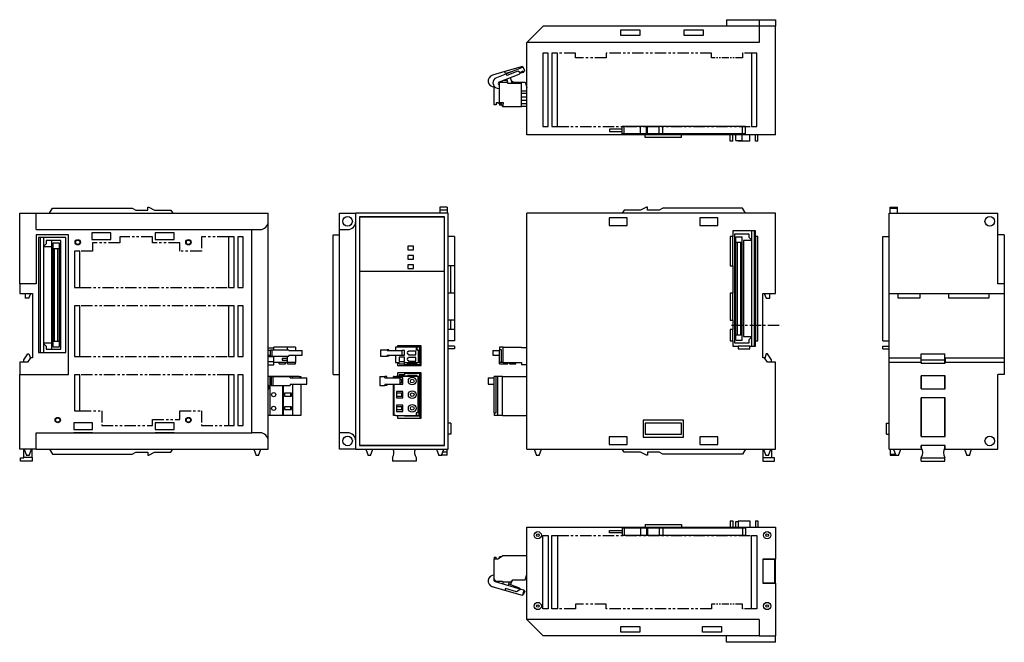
# Model space of a CAD drawing. Extents: x -410 to 133, y -175 to 168.
import ezdxf

# ---------------------------------------------------------------- set-up
doc = ezdxf.new("R2010")
doc.units = 0
doc.linetypes.add('CENTER', pattern=[2, 1.25, -0.25, 0.25, -0.25])
doc.linetypes.add('PHANTOM', pattern=[2.5, 1.25, -0.25, 0.25, -0.25, 0.25, -0.25])
for name, color, linetype in [('CENTER', 6, 'CENTER'), ('OUTLINE', 7, 'CONTINUOUS'), ('PHANTOM', 3, 'PHANTOM'), ('THIN_LINE', 6, 'CONTINUOUS')]:
    doc.layers.add(name, color=color, linetype=linetype)

msp = doc.modelspace()

# ---------------------------------------------------------------- linework, layer by layer
at = {"layer": 'CENTER', "ltscale": 5}
msp.add_line((-17.15, 0), (10.42, 0), dxfattribs=at)
at = {"layer": 'OUTLINE'}
for p, q in [((-19.9, 168.36), (-2, 168.36)), ((-19.9, 168.36), (-19.9, 164.86)), ((-2, 168.36), (7, 168.36)), ((-2, 168.36), (-2, 164.86)), ((7, 168.36), (7, 164.86)), ((-121, 164.86), (-125.5, 160.36)), ((-2, 164.86), (-121, 164.86)), ((7, 164.86), (-2, 164.86)), ((-2, 164.86), (-2, 155.86)), ((7, 104.86), (7, 164.86)), ((-125.5, 160.36), (-130, 155.86)), ((-78.22, 160.36), (-78.22, 162.79)), ((-78.22, 162.79), (-67.77, 162.79)), ((-78.22, 159.73), (-78.22, 160.36)), ((-67.77, 159.73), (-78.22, 159.73)), ((-67.77, 162.79), (-67.77, 160.36)), ((-67.77, 160.36), (-67.77, 159.73)), ((-43.22, 160.36), (-43.22, 162.79)), ((-43.22, 162.79), (-32.77, 162.79)), ((-43.22, 159.73), (-43.22, 160.36)), ((-32.77, 159.73), (-43.22, 159.73)), ((-32.77, 162.79), (-32.77, 160.36)), ((-32.77, 160.36), (-32.77, 159.73)), ((-2, 155.86), (-130, 155.86)), ((-130, 104.86), (-130, 155.86)), ((-121.2, 149.86), (-121.2, 109.56)), ((-118.2, 149.86), (-121.2, 149.86)), ((-118.2, 109.56), (-118.2, 149.86)), ((-116.2, 149.86), (-116.2, 109.56)), ((-113.2, 149.86), (-116.2, 149.86)), ((-113.2, 109.56), (-113.2, 149.86)), ((-6.2, 149.86), (-6.2, 109.56)), ((-3.2, 149.86), (-6.2, 149.86)), ((-3.2, 109.56), (-3.2, 149.86)), ((-132.48, 142.49), (-142.09, 139.73)), ((-132, 142.15), (-141.32, 138.53)), ((-132.34, 142.02), (-132.48, 142.49)), ((-131.2, 140.1), (-132, 142.15)), ((-142.09, 139.73), (-148.99, 137.75)), ((-141.32, 138.53), (-146.82, 136.4)), ((-145.1, 134.17), (-134.28, 138.37)), ((-141.8, 138.74), (-142.09, 139.73)), ((-137.88, 139.87), (-141.8, 138.74)), ((-140.96, 137.6), (-141.32, 138.53)), ((-134.99, 139.92), (-140.96, 137.6)), ((-138.02, 133.36), (-138.94, 136.56)), ((-133.45, 139.04), (-134.99, 139.92)), ((-133.45, 139.04), (-134.28, 138.37)), ((-133.62, 138.91), (-133.25, 139.01)), ((-132.24, 140.02), (-133.45, 139.04)), ((-133.25, 139.01), (-133.38, 139.09)), ((-133.25, 139.01), (-131.61, 139.48)), ((-132.02, 139.44), (-132.24, 140.02)), ((-131.2, 140.1), (-132.02, 139.44)), ((-131.61, 139.48), (-131.68, 139.71)), ((-148, 121.46), (-148, 131.63)), ((-146.3, 130.65), (-145.05, 130.42)), ((-145.49, 132.41), (-145.67, 132.88)), ((-145.05, 122.46), (-145.05, 133.86)), ((-145.05, 133.86), (-140.65, 133.86)), ((-143.84, 134.66), (-143.5, 134.66)), ((-143.5, 134.66), (-143.5, 134.79)), ((-143.07, 134.96), (-140.97, 134.96)), ((-142.83, 135.05), (-142.8, 134.96)), ((-141.18, 135.69), (-140.5, 133.36)), ((-140.65, 133.86), (-140.65, 133.36)), ((-140.65, 133.36), (-133.05, 133.36)), ((-138.33, 134.46), (-138, 134.46)), ((-138, 134.46), (-138, 133.96)), ((-138, 133.96), (-131, 133.96)), ((-133.05, 120.46), (-133.05, 133.36)), ((-131, 133.96), (-130, 130.96)), ((-130.33, 131.96), (-130, 131.96)), ((-130, 129.06), (-133.05, 129.06)), ((-130, 127.61), (-133.05, 127.61)), ((-130, 125.71), (-133.05, 125.71)), ((-147, 121.46), (-148, 121.46)), ((-147, 122.46), (-147, 121.46)), ((-146, 122.46), (-147, 122.46)), ((-145.05, 121.89), (-146, 122.46)), ((-145.05, 122.46), (-145.05, 121.26)), ((-142.8, 122.46), (-145.05, 122.46)), ((-143.95, 121.26), (-145.05, 121.26)), ((-144.3, 122.46), (-144.3, 121.96)), ((-144.3, 121.96), (-143.95, 121.96)), ((-143.5, 120.96), (-144, 121.26)), ((-143.95, 121.26), (-143.95, 121.96)), ((-143.5, 120.46), (-143.5, 120.96)), ((-143.5, 120.46), (-143.15, 120.46)), ((-143.15, 121.96), (-142.8, 121.96)), ((-143.15, 120.46), (-143.15, 121.96)), ((-143.15, 120.46), (-133.05, 120.46)), ((-142.8, 121.96), (-142.8, 122.46)), ((-130, 123.91), (-133.05, 123.91)), ((-130, 122.01), (-133.05, 122.01)), ((-130, 120.46), (-133.05, 120.46)), ((-121.2, 109.56), (-118.2, 109.56)), ((-116.2, 109.56), (-113.2, 109.56)), ((-76.4, 109.41), (-77.4, 109.41)), ((-77.4, 108.01), (-77.4, 109.41)), ((-67.4, 109.41), (-76.4, 109.41)), ((-76.4, 105.41), (-76.4, 109.41)), ((-64.12, 109.41), (-67.4, 109.41)), ((-67.4, 105.41), (-67.4, 109.41)), ((-63.55, 109.41), (-64.12, 109.41)), ((-64.12, 105.41), (-64.12, 109.41)), ((-57.05, 109.41), (-63.55, 109.41)), ((-63.55, 105.41), (-63.55, 109.41)), ((-55.05, 109.41), (-57.05, 109.41)), ((-57.05, 105.41), (-57.05, 109.41)), ((-11.05, 109.41), (-55.05, 109.41)), ((-55.05, 105.41), (-55.05, 109.41)), ((-9.4, 109.41), (-11.05, 109.41)), ((-11.05, 105.41), (-11.05, 109.41)), ((-9.4, 105.41), (-9.4, 109.41)), ((-6.2, 109.56), (-3.2, 109.56)), ((7, 104.86), (-130, 104.86)), ((-84.5, 108.01), (-84.5, 106.81)), ((-77.4, 108.01), (-84.5, 108.01)), ((-84.5, 106.81), (-77.4, 106.81)), ((-77.4, 106.81), (-77.4, 108.01)), ((-77.4, 105.41), (-77.4, 106.81)), ((-76.4, 105.41), (-77.4, 105.41)), ((-67.4, 105.41), (-76.4, 105.41)), ((-64.12, 105.41), (-67.4, 105.41)), ((-64.7, 103.46), (-64.7, 104.86)), ((-44.7, 103.46), (-64.7, 103.46)), ((-63.55, 105.41), (-64.12, 105.41)), ((-57.05, 105.41), (-63.55, 105.41)), ((-55.05, 105.41), (-57.05, 105.41)), ((-11.05, 105.41), (-55.05, 105.41)), ((-44.7, 103.46), (-44.7, 104.86)), ((-17.9, 101.36), (-17.9, 104.86)), ((-16.5, 101.36), (-16.5, 104.86)), ((-14.82, 101.71), (-14.82, 104.86)), ((-11.27, 101.71), (-11.27, 104.86)), ((-9.4, 105.41), (-11.05, 105.41)), ((-7, 101.36), (-7, 104.86)), ((-4, 101.36), (-4, 104.86)), ((-2.6, 101.36), (-2.6, 104.86)), ((-16.5, 101.36), (-17.9, 101.36)), ((-14.82, 101.71), (-11.27, 101.71)), ((-13.5, 101.36), (-13.5, 101.71)), ((-7, 101.36), (-13.5, 101.36)), ((-2.6, 101.36), (-4, 101.36)), ((-409.6, 22.75), (-409.6, 61.7)), ((-409.6, 61.7), (-400.6, 61.7)), ((-400.6, 61.7), (-272.6, 61.7)), ((-400.6, 52.7), (-400.6, 61.7)), ((-393.2, 61.7), (-391.55, 64.56)), ((-391.55, 64.56), (-347.55, 64.56)), ((-347.55, 64.56), (-345.55, 63.46)), ((-345.55, 63.46), (-339.05, 63.46)), ((-339.05, 65), (-338.48, 65)), ((-339.05, 63.46), (-339.05, 65)), ((-338.48, 65), (-335.2, 63.4)), ((-335.2, 63.4), (-326.2, 63.4)), ((-326.2, 63.4), (-325.2, 61.7)), ((-272.6, 57.2), (-272.6, 61.7)), ((-233.35, 61.7), (-224.35, 61.7)), ((-233.35, 52.7), (-233.35, 61.7)), ((-173.35, 61.7), (-224.35, 61.7)), ((-224.35, 57.2), (-224.35, 61.7)), ((-177.9, 65), (-177.9, 63.4)), ((-173.9, 65), (-177.9, 65)), ((-177.9, 63.4), (-177.9, 61.7)), ((-173.9, 63.4), (-177.9, 63.4)), ((-173.9, 65), (-173.9, 63.4)), ((-173.9, 63.4), (-173.9, 61.7)), ((-173.35, -68.3), (-173.35, 61.7)), ((7, 61.7), (-130, 61.7)), ((-130, -68.3), (-130, 61.7)), ((-76.4, 63.4), (-77.4, 61.7)), ((-67.4, 63.4), (-76.4, 63.4)), ((-64.12, 65), (-67.4, 63.4)), ((-63.55, 65), (-64.12, 65)), ((-63.55, 63.46), (-63.55, 65)), ((-57.05, 63.46), (-63.55, 63.46)), ((-55.05, 64.56), (-57.05, 63.46)), ((-11.05, 64.56), (-55.05, 64.56)), ((-9.4, 61.7), (-11.05, 64.56)), ((7, 17.5), (7, 61.7)), ((69.7, 17.5), (69.7, 61.7)), ((69.7, 61.7), (129.7, 61.7)), ((70.25, 64.56), (70.25, 65)), ((70.25, 65), (74.25, 65)), ((70.25, 64.56), (74.25, 64.56)), ((70.25, 61.7), (70.25, 64.56)), ((74.25, 64.56), (74.25, 65)), ((74.25, 61.7), (74.25, 64.56)), ((129.7, 22.75), (129.7, 61.7)), ((-272.6, -63.8), (-272.6, 57.2)), ((-224.35, -63.8), (-224.35, 57.2)), ((-222.35, 59.7), (-222.35, -66.3)), ((-175.35, 59.7), (-222.35, 59.7)), ((-175.45, 59.6), (-222.25, 59.6)), ((-222.25, 59.6), (-222.25, 29.7)), ((-175.45, 29.7), (-175.45, 59.6)), ((-175.35, -66.3), (-175.35, 59.7)), ((-84.65, 59.25), (-84.65, 54.85)), ((-74.75, 59.25), (-84.65, 59.25)), ((-84.65, 54.85), (-74.75, 54.85)), ((-74.75, 54.85), (-74.75, 59.25)), ((-24.75, 59.25), (-34.65, 59.25)), ((-34.65, 59.25), (-34.65, 54.85)), ((-34.65, 54.85), (-24.75, 54.85)), ((-24.75, 54.85), (-24.75, 59.25)), ((-400.6, 52.7), (-281.6, 52.7)), ((-382.7, 49.8), (-400.6, 49.8)), ((-400.6, 49.8), (-400.6, 22.75)), ((-382.7, -27.25), (-382.7, 49.8)), ((-369.83, 52.7), (-369.83, 52.74)), ((-369.83, 52.74), (-359.38, 52.74)), ((-369.83, 50.9), (-369.83, 47.3)), ((-359.38, 50.9), (-369.83, 50.9)), ((-359.38, 52.74), (-359.38, 52.7)), ((-359.38, 47.3), (-359.38, 50.9)), ((-334.83, 52.7), (-334.83, 52.74)), ((-334.83, 52.74), (-324.38, 52.74)), ((-334.83, 50.9), (-334.83, 47.3)), ((-324.38, 50.9), (-334.83, 50.9)), ((-324.38, 52.74), (-324.38, 52.7)), ((-324.38, 47.3), (-324.38, 50.9)), ((-281.6, 52.7), (-277.1, 52.7)), ((-281.6, -59.3), (-281.6, 52.7)), ((-236.85, 49.8), (-233.35, 49.8)), ((-236.85, -27.25), (-236.85, 49.8)), ((-233.35, -59.3), (-233.35, 52.7)), ((-233.35, 52.7), (-228.85, 52.7)), ((-169.85, 48.95), (-173.35, 48.95)), ((-169.85, 48.95), (-169.85, 32.7)), ((-16.5, 48.95), (-17.9, 48.95)), ((-17.9, 48.95), (-17.9, 32.7)), ((-16.5, 51.95), (-16.5, 48.95)), ((-4, 51.95), (-16.5, 51.95)), ((-16.5, 32.7), (-16.5, 48.95)), ((-7.5, 50.15), (-15.6, 50.15)), ((-15.6, 50.15), (-15.6, -9.75)), ((-7.5, 48.35), (-7.5, 50.15)), ((-6.1, 51.95), (-6.1, -11.55)), ((-4.5, -11.55), (-4.5, 51.95)), ((-4, 48.95), (-4, 51.95)), ((-2.6, 48.95), (-4, 48.95)), ((-4, 48.95), (-4, -8.55)), ((-2.6, -8.55), (-2.6, 48.95)), ((66.2, 48.95), (69.7, 48.95)), ((66.2, -8.55), (66.2, 48.95)), ((133.2, 49.8), (129.7, 49.8)), ((133.2, 49.8), (133.2, 22.75)), ((-399.2, 48.4), (-399.2, -15.1)), ((-384.1, 48.4), (-399.2, 48.4)), ((-398.1, -15.1), (-398.1, 48.4)), ((-396.5, 48.4), (-396.5, -15.1)), ((-396.1, 43.8), (-396.5, 43.8)), ((-395.1, 44.8), (-396.1, 43.8)), ((-392.1, 46.6), (-395.1, 46.6)), ((-395.1, 46.6), (-395.1, 44.8)), ((-387, 46.6), (-392.1, 46.6)), ((-392.1, 46.6), (-392.1, -13.3)), ((-391.35, 45.15), (-391.35, -11.85)), ((-387.75, 45.15), (-391.35, 45.15)), ((-387.75, -11.85), (-387.75, 45.15)), ((-387, -13.3), (-387, 46.6)), ((-384.1, -15.1), (-384.1, 48.4)), ((-369.83, 47.3), (-359.38, 47.3)), ((-334.83, 47.3), (-324.38, 47.3)), ((-294.4, 48.7), (-294.4, 20.7)), ((-291.4, 48.7), (-294.4, 48.7)), ((-291.4, 20.7), (-291.4, 48.7)), ((-289.4, 48.7), (-289.4, 20.7)), ((-286.4, 48.7), (-289.4, 48.7)), ((-286.4, 20.7), (-286.4, 48.7)), ((-195.55, 43.5), (-195.55, 41.5)), ((-192.55, 43.5), (-195.55, 43.5)), ((-192.55, 41.5), (-192.55, 43.5)), ((-14.82, 45.78), (-14.82, 48.68)), ((-14.82, 48.68), (-11.27, 48.68)), ((-14.82, -5.38), (-14.82, 45.78)), ((-14.82, 45.78), (-11.27, 45.78)), ((-14.1, 45.78), (-14.1, -5.38)), ((-12, -5.38), (-12, 45.78)), ((-11.27, 45.78), (-11.27, 48.68)), ((-11.27, -5.38), (-11.27, 45.78)), ((-10.5, 46.65), (-10.5, -6.25)), ((-6.1, 46.65), (-10.5, 46.65)), ((-6.5, 47.35), (-7.5, 48.35)), ((-6.1, 47.35), (-6.5, 47.35)), ((-392.1, 43.1), (-396.5, 43.1)), ((-390.6, 42.15), (-391.35, 42.15)), ((-388.5, 42.15), (-390.6, 42.15)), ((-390.6, 42.15), (-390.6, -8.85)), ((-387.75, 42.15), (-388.5, 42.15)), ((-388.5, -8.85), (-388.5, 42.15)), ((-379.4, 40.7), (-379.4, 20.7)), ((-376.4, 40.7), (-379.4, 40.7)), ((-376.4, 20.7), (-376.4, 40.7)), ((-195.55, 41.5), (-192.55, 41.5)), ((-192.55, 38.4), (-195.55, 38.4)), ((-195.55, 38.4), (-195.55, 36.4)), ((-192.55, 36.4), (-192.55, 38.4)), ((-195.55, 36.4), (-192.55, 36.4)), ((-192.55, 33.3), (-195.55, 33.3)), ((-195.55, 33.3), (-195.55, 31.3)), ((-192.55, 31.3), (-192.55, 33.3)), ((-169.85, 32.7), (-173.35, 32.7)), ((-171.85, 17.7), (-171.85, 32.7)), ((-169.85, 32.7), (-169.85, 17.7)), ((-17.9, 32.7), (-16.5, 32.7)), ((-16.5, 32.7), (-16.5, 17.7)), ((-222.25, 29.7), (-175.45, 29.7)), ((-175.45, 29.5), (-222.25, 29.5)), ((-222.25, 29.5), (-222.25, -66.2)), ((-195.55, 31.3), (-192.55, 31.3)), ((-175.45, -66.2), (-175.45, 29.5)), ((-409.6, 22.75), (-409.6, 17.5)), ((-400.6, 22.75), (-409.6, 22.75)), ((133.2, 22.75), (129.7, 22.75)), ((133.2, 22.75), (133.2, 17.5)), ((-409.6, 17.5), (-402.6, 17.5)), ((-406.5, 17.5), (-406.5, 14.9)), ((-404.5, 14.9), (-403.5, 17.5)), ((-402.6, 17.5), (-402.6, -18)), ((-379.4, 20.7), (-376.4, 20.7)), ((-294.4, 20.7), (-291.4, 20.7)), ((-289.4, 20.7), (-286.4, 20.7)), ((-169.85, 17.7), (-173.35, 17.7)), ((-169.85, 17.7), (-169.85, 2.7)), ((-17.9, 17.7), (-17.9, 2.7)), ((-16.5, 17.7), (-17.9, 17.7)), ((-16.5, 2.7), (-16.5, 17.7)), ((0, 17.5), (7, 17.5)), ((0, -18), (0, 17.5)), ((0.9, 17.5), (1.9, 14.9)), ((3.9, 14.9), (3.9, 17.5)), ((69.7, -18), (69.7, 17.5)), ((69.7, 17.5), (133.2, 17.5)), ((74.7, 14.9), (74.7, 17.5)), ((86.7, 17.5), (86.7, 14.9)), ((102.7, 14.9), (102.7, 17.5)), ((124.7, 17.5), (124.7, 14.9)), ((133.2, 17.5), (133.2, -18)), ((-404.5, 14.9), (-406.5, 14.9)), ((1.9, 14.9), (3.9, 14.9)), ((86.7, 14.9), (74.7, 14.9)), ((124.7, 14.9), (102.7, 14.9)), ((-379.4, 10.7), (-379.4, -17.3)), ((-376.4, 10.7), (-379.4, 10.7)), ((-376.4, -17.3), (-376.4, 10.7)), ((-294.4, 10.7), (-294.4, -17.3)), ((-291.4, 10.7), (-294.4, 10.7)), ((-291.4, -17.3), (-291.4, 10.7)), ((-286.4, 10.7), (-289.4, 10.7)), ((-289.4, 10.7), (-289.4, -17.3)), ((-286.4, -17.3), (-286.4, 10.7)), ((-169.85, 2.7), (-173.35, 2.7)), ((-171.85, -2.3), (-171.85, 2.7)), ((-169.85, 2.7), (-169.85, -2.3)), ((-17.9, 2.7), (-16.5, 2.7)), ((-16.5, 2.7), (-16.5, -2.3)), ((-169.85, -2.3), (-173.35, -2.3)), ((-169.85, -2.3), (-169.85, -8.55)), ((-16.5, -2.3), (-17.9, -2.3)), ((-17.9, -2.3), (-17.9, -8.55)), ((-16.5, -8.55), (-16.5, -2.3)), ((-14.82, -5.38), (-11.27, -5.38)), ((-14.82, -8.28), (-14.82, -5.38)), ((-11.27, -8.28), (-11.27, -5.38)), ((-396.5, -9.8), (-392.1, -9.8)), ((-396.5, -10.5), (-396.1, -10.5)), ((-396.1, -10.5), (-395.1, -11.5)), ((-391.35, -8.85), (-390.6, -8.85)), ((-390.6, -8.85), (-388.5, -8.85)), ((-388.5, -8.85), (-387.75, -8.85)), ((-169.85, -8.55), (-173.35, -8.55)), ((-17.9, -8.55), (-16.5, -8.55)), ((-16.5, -8.55), (-16.5, -11.55)), ((-15.6, -9.75), (-7.5, -9.75)), ((-14.82, -8.28), (-11.27, -8.28)), ((-10.5, -6.25), (-6.1, -6.25)), ((-7.5, -7.95), (-6.5, -6.95)), ((-7.5, -9.75), (-7.5, -7.95)), ((-6.5, -6.95), (-6.1, -6.95)), ((-4, -11.55), (-4, -8.55)), ((-4, -8.55), (-2.6, -8.55)), ((66.2, -8.55), (69.7, -8.55)), ((-407.4, -19.1), (-405.2, -15.8)), ((-405.2, -15.8), (-404.53, -15.8)), ((-404.53, -15.8), (-403.72, -18.16)), ((-399.2, -15.1), (-384.1, -15.1)), ((-395.1, -11.5), (-395.1, -13.3)), ((-395.1, -13.3), (-392.1, -13.3)), ((-392.1, -13.3), (-387, -13.3)), ((-391.35, -11.85), (-387.75, -11.85)), ((-272.6, -12.5), (-269.55, -12.5)), ((-271.4, -14), (-272.6, -14)), ((-271.4, -13.6), (-270.61, -13.6)), ((-271.4, -17), (-271.4, -13.6)), ((-270.61, -13.6), (-261.29, -13.6)), ((-270.61, -13.6), (-270.61, -17)), ((-261.95, -12.05), (-269.55, -12.05)), ((-269.55, -13.6), (-269.55, -12.05)), ((-257.55, -12.05), (-261.95, -12.05)), ((-261.95, -13.6), (-261.95, -12.05)), ((-261.29, -14.05), (-261.29, -13.6)), ((-261.29, -14.05), (-255.78, -14.05)), ((-257.55, -12.05), (-257.55, -14.05)), ((-255.78, -14.05), (-253.86, -14.05)), ((-253.86, -16.55), (-253.86, -14.05)), ((-210.64, -13.6), (-207.03, -13.6)), ((-210.64, -13.6), (-210.64, -17)), ((-206.09, -13.6), (-207.03, -13.6)), ((-207.03, -14.05), (-207.03, -13.6)), ((-207.03, -14.05), (-204.89, -14.05)), ((-206.09, -14.05), (-206.09, -13.6)), ((-204.89, -14.05), (-199.15, -14.05)), ((-190.95, -12.05), (-202.35, -12.05)), ((-202.35, -12.05), (-202.35, -14.05)), ((-188.35, -11.3), (-201.35, -11.3)), ((-201.35, -11.3), (-201.35, -12.05)), ((-199.15, -14.05), (-198.91, -14.05)), ((-197.45, -14.05), (-198.91, -14.05)), ((-198.84, -16.55), (-198.84, -14.05)), ((-197.45, -16.55), (-197.45, -14.05)), ((-195.3, -14.3), (-195.3, -14.55)), ((-191.3, -14.3), (-195.3, -14.3)), ((-195.3, -16.05), (-195.3, -16.3)), ((-191.3, -16.3), (-191.3, -14.3)), ((-190.45, -12.05), (-190.95, -12.05)), ((-190.95, -12.05), (-190.95, -13.55)), ((-190.95, -13.55), (-189.75, -13.55)), ((-188.95, -12.05), (-190.45, -12.05)), ((-190.45, -13.55), (-190.45, -12.05)), ((-189.75, -20.55), (-189.75, -13.55)), ((-188.95, -11.3), (-188.95, -12.05)), ((-188.95, -20.55), (-188.95, -12.05)), ((-188.35, -22.3), (-188.35, -11.3)), ((-169.85, -11.55), (-173.35, -11.55)), ((-169.85, -12.95), (-173.35, -12.95)), ((-169.85, -11.55), (-169.85, -12.95)), ((-148.74, -14.05), (-146.3, -14.05)), ((-148.74, -14.05), (-148.74, -16.55)), ((-146.3, -14.05), (-145.05, -14.05)), ((-143.15, -12.05), (-145.05, -12.05)), ((-145.05, -12.05), (-145.05, -13.55)), ((-145.05, -20.55), (-145.05, -13.55)), ((-143.95, -13.55), (-145.05, -13.55)), ((-143.95, -20.55), (-143.95, -13.55)), ((-143.15, -12.05), (-133.05, -12.05)), ((-143.15, -20.55), (-143.15, -12.05)), ((-133.05, -12.5), (-133.05, -12.05)), ((-130, -12.5), (-133.05, -12.5)), ((-16.5, -11.55), (-13.5, -11.55)), ((-7, -11.55), (-13.5, -11.55)), ((-13.5, -11.55), (-13.5, -12.95)), ((-13.5, -12.95), (-7, -12.95)), ((-7, -11.55), (-4, -11.55)), ((-7, -12.95), (-7, -11.55)), ((1.93, -15.8), (1.11, -18.16)), ((2.6, -15.8), (1.93, -15.8)), ((4.8, -19.1), (2.6, -15.8)), ((66.2, -11.55), (69.7, -11.55)), ((66.2, -12.95), (66.2, -11.55)), ((66.2, -12.95), (69.7, -12.95)), ((87.45, -15.8), (100.45, -15.8)), ((87.45, -19.1), (87.45, -15.8)), ((100.45, -19.1), (100.45, -15.8)), ((-409.6, -20.3), (-409.6, -27.25)), ((-405.21, -20.3), (-409.6, -20.3)), ((-407.4, -20.3), (-407.4, -19.1)), ((-403.6, -18), (-405.21, -20.3)), ((-402.6, -18), (-403.6, -18)), ((-379.4, -17.3), (-376.4, -17.3)), ((-294.4, -17.3), (-291.4, -17.3)), ((-289.4, -17.3), (-286.4, -17.3)), ((-272.6, -16.6), (-271.4, -16.6)), ((-269.55, -17.5), (-272.6, -17.5)), ((-272.6, -20.1), (-269.55, -20.1)), ((-271.4, -17), (-270.61, -17)), ((-270.61, -17), (-261.29, -17)), ((-269.55, -20.55), (-269.55, -17)), ((-269.55, -21.9), (-269.55, -20.55)), ((-261.95, -20.55), (-269.55, -20.55)), ((-266.55, -21.25), (-266.55, -20.55)), ((-266.55, -21.25), (-263.05, -21.25)), ((-264.95, -18.3), (-264.95, -19.3)), ((-261.95, -18.3), (-264.95, -18.3)), ((-264.95, -19.3), (-261.95, -19.3)), ((-263.05, -21.25), (-263.05, -20.55)), ((-262.05, -21.25), (-262.05, -20.55)), ((-262.05, -21.25), (-257.55, -21.25)), ((-261.95, -20.55), (-261.95, -17)), ((-257.55, -20.55), (-261.95, -20.55)), ((-261.29, -16.55), (-261.29, -17)), ((-261.29, -16.55), (-255.78, -16.55)), ((-257.55, -16.55), (-257.55, -20.55)), ((-257.55, -21.25), (-257.55, -20.55)), ((-255.78, -16.55), (-253.86, -16.55)), ((-210.64, -17), (-207.03, -17)), ((-207.03, -16.55), (-204.89, -16.55)), ((-207.03, -16.55), (-207.03, -17)), ((-206.09, -17), (-207.03, -17)), ((-206.09, -16.55), (-206.09, -17)), ((-204.89, -16.55), (-199.15, -16.55)), ((-202.35, -16.55), (-202.35, -20.55)), ((-202.35, -20.55), (-200.45, -20.55)), ((-201.35, -20.55), (-201.35, -22.3)), ((-197.45, -17.55), (-200.45, -17.55)), ((-200.45, -17.55), (-200.45, -20.05)), ((-200.45, -20.05), (-197.45, -20.05)), ((-200.45, -21.25), (-200.45, -20.55)), ((-200.45, -21.25), (-197.45, -21.25)), ((-199.15, -16.55), (-198.91, -16.55)), ((-198.91, -16.55), (-197.45, -16.55)), ((-197.55, -21.9), (-197.55, -21.25)), ((-197.45, -20.05), (-197.45, -17.55)), ((-197.45, -21.25), (-197.45, -20.55)), ((-197.45, -20.55), (-189.75, -20.55)), ((-196.1, -21.4), (-196.1, -21.9)), ((-194.2, -21.4), (-196.1, -21.4)), ((-195.3, -16.3), (-191.3, -16.3)), ((-191.3, -17.8), (-195.3, -17.8)), ((-195.3, -17.8), (-195.3, -18.05)), ((-195.3, -19.55), (-195.3, -19.8)), ((-195.3, -19.8), (-191.3, -19.8)), ((-194.45, -21.25), (-194.45, -20.55)), ((-194.45, -21.25), (-191.95, -21.25)), ((-194.2, -21.25), (-194.2, -21.4)), ((-192.4, -21.4), (-192.4, -21.25)), ((-190.5, -21.4), (-192.4, -21.4)), ((-191.95, -21.25), (-191.95, -20.55)), ((-191.3, -19.8), (-191.3, -17.8)), ((-190.5, -21.9), (-190.5, -21.4)), ((-188.95, -20.55), (-189.75, -20.55)), ((-188.95, -20.55), (-188.95, -21.9)), ((-148.74, -16.55), (-146.3, -16.55)), ((-146.3, -16.55), (-145.05, -16.55)), ((-145.05, -21.25), (-145.05, -20.55)), ((-143.95, -20.55), (-145.05, -20.55)), ((-145.05, -21.25), (-140.55, -21.25)), ((-143.15, -20.55), (-143.95, -20.55)), ((-143.15, -20.55), (-133.05, -20.55)), ((-140.55, -21.25), (-140.55, -20.55)), ((-139.55, -21.25), (-139.55, -20.55)), ((-139.55, -21.25), (-136.05, -21.25)), ((-136.05, -21.25), (-136.05, -20.55)), ((-133.05, -20.55), (-133.05, -21.9)), ((1, -18), (0, -18)), ((2.61, -20.3), (1, -18)), ((7, -20.3), (2.61, -20.3)), ((4.8, -20.3), (4.8, -19.1)), ((7, -68.3), (7, -20.3)), ((69.7, -20.3), (69.7, -18)), ((69.7, -18), (87.35, -18)), ((69.7, -20.3), (87.35, -20.3)), ((69.7, -68.3), (69.7, -20.3)), ((87.35, -20.3), (87.35, -18)), ((87.35, -20.3), (87.35, -20.93)), ((87.35, -20.93), (100.55, -20.93)), ((87.45, -19.1), (100.45, -19.1)), ((87.45, -20.93), (87.45, -19.1)), ((100.45, -20.93), (100.45, -19.1)), ((100.55, -18), (100.55, -20.3)), ((100.55, -18), (133.2, -18)), ((100.55, -20.3), (133.2, -20.3)), ((100.55, -20.93), (100.55, -20.3)), ((133.2, -18), (133.2, -20.3)), ((133.2, -20.3), (133.2, -27.25)), ((-272.6, -21.9), (-269.55, -21.9)), ((-201.35, -22.3), (-188.35, -22.3)), ((-201.35, -26.3), (-201.35, -28.3)), ((-188.35, -26.3), (-201.35, -26.3)), ((-196.1, -21.9), (-197.55, -21.9)), ((-197.45, -26.7), (-197.45, -27.4)), ((-188.95, -26.7), (-197.45, -26.7)), ((-196.1, -21.9), (-190.5, -21.9)), ((-188.95, -21.9), (-190.5, -21.9)), ((-188.95, -21.9), (-188.95, -22.3)), ((-188.95, -26.3), (-188.95, -26.7)), ((-188.95, -28.3), (-188.95, -26.7)), ((-188.35, -51.3), (-188.35, -26.3)), ((-130, -21.9), (-133.05, -21.9)), ((-409.6, -68.3), (-409.6, -27.25)), ((-409.6, -27.25), (-382.7, -27.25)), ((-379.4, -27.3), (-379.4, -47.3)), ((-376.4, -27.3), (-379.4, -27.3)), ((-376.4, -47.3), (-376.4, -27.3)), ((-294.4, -27.3), (-294.4, -55.3)), ((-291.4, -27.3), (-294.4, -27.3)), ((-291.4, -55.3), (-291.4, -27.3)), ((-289.4, -27.3), (-289.4, -55.3)), ((-286.4, -27.3), (-289.4, -27.3)), ((-286.4, -55.3), (-286.4, -27.3)), ((-271.6, -28.3), (-272.6, -28.3)), ((-264.6, -28.3), (-271.6, -28.3)), ((-271.6, -49.8), (-271.6, -28.3)), ((-270.99, -28.35), (-270.13, -28.35)), ((-270.99, -28.35), (-270.99, -33.25)), ((-270.13, -28.35), (-260.52, -28.35)), ((-270.13, -28.35), (-270.13, -33.25)), ((-264.1, -28.3), (-264.6, -28.3)), ((-264.6, -28.35), (-264.6, -28.3)), ((-259.1, -28.3), (-264.1, -28.3)), ((-264.1, -28.35), (-264.1, -28.3)), ((-260.52, -29.1), (-260.52, -28.35)), ((-260.52, -29.1), (-253.61, -29.1)), ((-260.52, -32.5), (-260.52, -33.25)), ((-260.52, -32.5), (-253.61, -32.5)), ((-255.6, -28.3), (-259.1, -28.3)), ((-259.1, -29.1), (-259.1, -28.3)), ((-259.1, -49.8), (-259.1, -32.5)), ((-255.6, -28.3), (-254.6, -28.3)), ((-254.6, -28.3), (-254.6, -29.1)), ((-254.6, -32.5), (-254.6, -49.8)), ((-253.61, -29.1), (-251.25, -29.1)), ((-253.61, -32.5), (-251.25, -32.5)), ((-251.25, -32.5), (-251.25, -29.1)), ((-236.85, -27.25), (-233.35, -27.25)), ((-210.98, -28.35), (-208.23, -28.35)), ((-210.98, -28.35), (-210.98, -33.25)), ((-207.24, -28.35), (-208.23, -28.35)), ((-208.23, -29.1), (-208.23, -28.35)), ((-208.23, -29.1), (-206.24, -29.1)), ((-208.23, -32.5), (-206.24, -32.5)), ((-208.23, -32.5), (-208.23, -33.25)), ((-207.24, -29.1), (-207.24, -28.35)), ((-207.24, -32.5), (-207.24, -33.25)), ((-206.24, -29.1), (-199.85, -29.1)), ((-206.24, -32.5), (-199.85, -32.5)), ((-203.15, -28.3), (-203.45, -28.3)), ((-203.45, -29.1), (-203.45, -28.3)), ((-203.45, -49.8), (-203.45, -32.5)), ((-203.15, -28.3), (-202.15, -28.3)), ((-203.15, -29.1), (-203.15, -28.3)), ((-203.15, -49.8), (-203.15, -32.5)), ((-189.95, -28.3), (-202.15, -28.3)), ((-198.4, -29.05), (-201.9, -29.05)), ((-201.9, -29.05), (-201.9, -29.1)), ((-201.9, -32.5), (-201.9, -32.55)), ((-201.9, -32.55), (-198.4, -32.55)), ((-197.45, -27.4), (-200.35, -27.4)), ((-200.35, -27.4), (-200.35, -28.3)), ((-199.85, -32.5), (-199.85, -29.1)), ((-198.85, -30.05), (-199.85, -30.05)), ((-199.85, -31.55), (-198.85, -31.55)), ((-199.65, -28.1), (-199.65, -28.3)), ((-195.75, -28.1), (-199.65, -28.1)), ((-198.85, -31.55), (-198.85, -30.05)), ((-198.4, -32.55), (-198.4, -29.05)), ((-195.75, -27.7), (-195.75, -28.1)), ((-190.45, -27.7), (-195.75, -27.7)), ((-190.45, -28.3), (-190.45, -27.7)), ((-189.45, -28.3), (-189.95, -28.3)), ((-189.95, -48.3), (-189.95, -28.3)), ((-188.95, -28.3), (-189.45, -28.3)), ((-189.45, -49.8), (-189.45, -28.3)), ((-188.95, -49.8), (-188.95, -28.3)), ((-151.36, -29.1), (-148, -29.1)), ((-151.36, -29.1), (-151.36, -32.5)), ((-151.36, -32.5), (-148, -32.5)), ((-147, -28.3), (-148, -28.3)), ((-148, -48.3), (-148, -28.3)), ((-146, -28.3), (-147, -28.3)), ((-147, -48.3), (-147, -28.3)), ((-143.5, -28.3), (-146, -28.3)), ((-146, -49.8), (-146, -28.3)), ((-143.5, -28.3), (-130, -28.3)), ((-143.5, -49.8), (-143.5, -28.3)), ((100.55, -28), (87.35, -28)), ((87.35, -28), (87.35, -35)), ((87.45, -35), (87.45, -28)), ((100.45, -35), (100.45, -28)), ((100.55, -35), (100.55, -28)), ((133.2, -27.25), (129.7, -27.25)), ((129.7, -68.3), (129.7, -27.25)), ((-272.27, -33.3), (-272.6, -33.3)), ((-272.27, -35.3), (-272.6, -35.3)), ((-272.27, -35.3), (-272.27, -33.3)), ((-270.99, -33.25), (-270.13, -33.25)), ((-270.13, -33.25), (-260.52, -33.25)), ((-264.6, -49.8), (-264.6, -33.25)), ((-264.1, -49.8), (-264.1, -33.25)), ((-259.8, -37.55), (-263.6, -37.55)), ((-263.6, -37.55), (-263.6, -39.05)), ((-260.1, -39.05), (-260.1, -37.55)), ((-259.8, -39.05), (-259.8, -37.55)), ((-210.98, -33.25), (-208.23, -33.25)), ((-207.24, -33.25), (-208.23, -33.25)), ((-201.9, -36.55), (-201.9, -40.05)), ((-198.4, -36.55), (-201.9, -36.55)), ((-198.85, -37.55), (-201.9, -37.55)), ((-198.85, -39.05), (-198.85, -37.55)), ((-198.4, -40.05), (-198.4, -36.55)), ((87.35, -35), (100.55, -35)), ((-263.6, -39.05), (-259.8, -39.05)), ((-201.9, -39.05), (-198.85, -39.05)), ((-201.9, -40.05), (-198.4, -40.05)), ((87.35, -40), (87.35, -61.3)), ((100.55, -40), (87.35, -40)), ((87.45, -61.3), (87.45, -40)), ((100.45, -61.3), (100.45, -40)), ((100.55, -61.3), (100.55, -40)), ((-379.4, -47.3), (-376.4, -47.3)), ((-263.6, -45.05), (-263.6, -46.55)), ((-259.8, -45.05), (-263.6, -45.05)), ((-263.6, -46.55), (-259.8, -46.55)), ((-260.1, -46.55), (-260.1, -45.05)), ((-259.8, -46.55), (-259.8, -45.05)), ((-201.9, -44.05), (-201.9, -47.55)), ((-198.4, -44.05), (-201.9, -44.05)), ((-198.85, -45.05), (-201.9, -45.05)), ((-201.9, -46.55), (-198.85, -46.55)), ((-201.9, -47.55), (-198.4, -47.55)), ((-198.85, -46.55), (-198.85, -45.05)), ((-198.4, -47.55), (-198.4, -44.05)), ((-189.95, -48.3), (-190.95, -48.3)), ((-190.95, -48.3), (-190.95, -49.8)), ((-148, -48.3), (-148, -49.8)), ((-148, -48.3), (-147, -48.3)), ((-379.83, -53.9), (-379.83, -57.5)), ((-369.38, -53.9), (-379.83, -53.9)), ((-369.38, -57.5), (-369.38, -53.9)), ((-334.83, -53.9), (-334.83, -57.5)), ((-324.38, -53.9), (-334.83, -53.9)), ((-324.38, -57.5), (-324.38, -53.9)), ((-271.6, -49.8), (-272.6, -49.8)), ((-264.6, -49.8), (-271.6, -49.8)), ((-264.1, -49.8), (-264.6, -49.8)), ((-259.1, -49.8), (-264.1, -49.8)), ((-255.6, -49.8), (-259.1, -49.8)), ((-254.6, -49.8), (-255.6, -49.8)), ((-203.15, -49.8), (-203.45, -49.8)), ((-202.15, -49.8), (-203.15, -49.8)), ((-202.15, -49.8), (-190.95, -49.8)), ((-201.35, -49.8), (-201.35, -51.3)), ((-201.35, -51.3), (-188.35, -51.3)), ((-197.45, -49.8), (-197.45, -50)), ((-197.45, -50), (-188.95, -50)), ((-189.45, -49.8), (-190.95, -49.8)), ((-188.95, -49.8), (-189.45, -49.8)), ((-188.95, -50), (-188.95, -49.8)), ((-188.95, -50), (-188.95, -51.3)), ((-171.95, -54.05), (-173.35, -54.05)), ((-171.95, -54.05), (-171.95, -60.05)), ((-146, -49.8), (-148, -49.8)), ((-143.5, -49.8), (-146, -49.8)), ((-143.5, -49.8), (-130, -49.8)), ((-65.8, -52.3), (-65.8, -61.8)), ((-43.6, -52.3), (-65.8, -52.3)), ((-44.7, -54.05), (-64.7, -54.05)), ((-64.7, -54.05), (-64.7, -60.05)), ((-44.7, -60.05), (-44.7, -54.05)), ((-43.6, -61.8), (-43.6, -52.3)), ((68.3, -54.05), (69.7, -54.05)), ((68.3, -60.05), (68.3, -54.05)), ((-400.6, -68.3), (-400.6, -59.3)), ((-400.6, -59.3), (-281.6, -59.3)), ((-379.83, -57.5), (-369.38, -57.5)), ((-379.83, -59.34), (-379.83, -59.3)), ((-369.38, -59.34), (-379.83, -59.34)), ((-369.38, -59.3), (-369.38, -59.34)), ((-334.83, -57.5), (-324.38, -57.5)), ((-334.83, -59.34), (-334.83, -59.3)), ((-324.38, -59.34), (-334.83, -59.34)), ((-324.38, -59.3), (-324.38, -59.34)), ((-294.4, -55.3), (-291.4, -55.3)), ((-289.4, -55.3), (-286.4, -55.3)), ((-277.1, -59.3), (-281.6, -59.3)), ((-233.35, -68.3), (-233.35, -59.3)), ((-228.85, -59.3), (-233.35, -59.3)), ((-272.6, -68.3), (-272.6, -63.8)), ((-224.35, -68.3), (-224.35, -63.8)), ((-171.95, -60.05), (-173.35, -60.05)), ((-84.65, -61.45), (-84.65, -65.85)), ((-74.75, -61.45), (-84.65, -61.45)), ((-74.75, -65.85), (-74.75, -61.45)), ((-65.8, -61.8), (-43.6, -61.8)), ((-64.7, -60.05), (-44.7, -60.05)), ((-34.65, -61.45), (-34.65, -65.85)), ((-24.75, -61.45), (-34.65, -61.45)), ((-24.75, -65.85), (-24.75, -61.45)), ((68.3, -60.05), (69.7, -60.05)), ((87.35, -61.3), (100.55, -61.3)), ((-400.6, -68.3), (-409.6, -68.3)), ((-407.4, -73), (-407.4, -68.3)), ((-407.1, -68.3), (-405.83, -71.8)), ((-404.38, -71.8), (-403.1, -68.3)), ((-402.7, -73), (-402.7, -68.3)), ((-400.6, -68.3), (-272.6, -68.3)), ((-393.2, -68.3), (-391.55, -71.16)), ((-347.55, -71.16), (-345.55, -70.06)), ((-345.55, -70.06), (-339.05, -70.06)), ((-339.05, -70.06), (-339.05, -71.6)), ((-338.48, -71.6), (-335.2, -70)), ((-335.2, -70), (-326.2, -70)), ((-326.2, -70), (-325.2, -68.3)), ((-280.6, -68.3), (-279.33, -71.8)), ((-277.88, -71.8), (-276.6, -68.3)), ((-224.35, -68.3), (-233.35, -68.3)), ((-224.35, -68.3), (-173.35, -68.3)), ((-222.35, -66.3), (-175.35, -66.3)), ((-222.25, -66.2), (-175.45, -66.2)), ((-218.85, -68.3), (-217.58, -71.8)), ((-216.13, -71.8), (-214.85, -68.3)), ((-179.85, -68.3), (-178.58, -71.8)), ((-177.13, -71.8), (-175.85, -68.3)), ((-173.9, -70), (-176.47, -70)), ((-173.9, -70), (-173.9, -68.3)), ((-173.9, -71.6), (-173.9, -70)), ((-130, -68.3), (7, -68.3)), ((-126, -68.3), (-124.73, -71.8)), ((-123.27, -71.8), (-122, -68.3)), ((-84.65, -65.85), (-74.75, -65.85)), ((-76.4, -70), (-77.4, -68.3)), ((-67.4, -70), (-76.4, -70)), ((-64.12, -71.6), (-67.4, -70)), ((-63.55, -70.06), (-63.55, -71.6)), ((-57.05, -70.06), (-63.55, -70.06)), ((-55.05, -71.16), (-57.05, -70.06)), ((-34.65, -65.85), (-24.75, -65.85)), ((-9.4, -68.3), (-11.05, -71.16)), ((0.1, -68.3), (0.1, -73)), ((0.5, -68.3), (1.77, -71.8)), ((3.23, -71.8), (4.5, -68.3)), ((4.8, -68.3), (4.8, -73)), ((69.7, -68.3), (87.35, -68.3)), ((70.25, -68.3), (70.25, -71.16)), ((72.2, -68.3), (73.48, -71.8)), ((74.93, -71.8), (76.2, -68.3)), ((100.55, -66.3), (87.35, -66.3)), ((87.35, -66.3), (87.35, -68.3)), ((87.35, -68.3), (87.87, -68.3)), ((87.45, -67.52), (87.45, -66.3)), ((100.03, -68.3), (100.55, -68.3)), ((100.45, -67.52), (100.45, -66.3)), ((100.55, -68.3), (100.55, -66.3)), ((100.55, -68.3), (129.7, -68.3)), ((111.2, -68.3), (112.48, -71.8)), ((113.93, -71.8), (115.2, -68.3)), ((-409.1, -73.2), (-407.4, -73.2)), ((-409.1, -75), (-409.1, -73.2)), ((-402.7, -75), (-409.1, -75)), ((-402.7, -73), (-407.4, -73)), ((-407.4, -73.2), (-407.4, -73)), ((-404.38, -71.8), (-405.83, -71.8)), ((-402.7, -73), (-402.7, -75)), ((-391.55, -71.16), (-347.55, -71.16)), ((-339.05, -71.6), (-338.48, -71.6)), ((-277.88, -71.8), (-279.33, -71.8)), ((-216.13, -71.8), (-217.58, -71.8)), ((-204.1, -73), (-204.1, -75)), ((-191.1, -75), (-204.1, -75)), ((-191.1, -73), (-191.1, -75)), ((-177.13, -71.8), (-178.58, -71.8)), ((-173.9, -71.6), (-177.05, -71.6)), ((-123.27, -71.8), (-124.73, -71.8)), ((-63.55, -71.6), (-64.12, -71.6)), ((-11.05, -71.16), (-55.05, -71.16)), ((0.1, -73), (4.8, -73)), ((0.1, -73), (0.1, -75)), ((0.1, -75), (6.5, -75)), ((3.23, -71.8), (1.77, -71.8)), ((4.8, -73.2), (4.8, -73)), ((6.5, -73.2), (4.8, -73.2)), ((6.5, -75), (6.5, -73.2)), ((70.25, -71.16), (70.25, -71.6)), ((70.25, -71.16), (73.24, -71.16)), ((70.25, -71.6), (73.4, -71.6)), ((74.2, -71.8), (73.48, -71.8)), ((74.93, -71.8), (74.2, -71.8)), ((87.45, -73.2), (87.45, -73)), ((87.45, -73.2), (100.45, -73.2)), ((87.45, -75), (87.45, -73.2)), ((87.45, -75), (100.45, -75)), ((100.45, -73.2), (100.45, -73)), ((100.45, -75), (100.45, -73.2)), ((113.2, -71.8), (112.48, -71.8)), ((113.93, -71.8), (113.2, -71.8)), ((-17.9, -107.78), (-16.5, -107.78)), ((-17.9, -107.78), (-17.9, -111.28)), ((-16.5, -107.78), (-16.5, -111.28)), ((-14.82, -108.13), (-13.5, -108.13)), ((-14.82, -111.28), (-14.82, -108.13)), ((-13.5, -107.78), (-7, -107.78)), ((-13.5, -107.78), (-13.5, -111.28)), ((-7, -107.78), (-7, -111.28)), ((-4, -107.78), (-4, -111.28)), ((-4, -107.78), (-2.6, -107.78)), ((-2.6, -107.78), (-2.6, -111.28)), ((-130, -111.28), (7, -111.28)), ((-130, -162.28), (-130, -111.28)), ((-84.5, -113.23), (-77.4, -113.23)), ((-84.5, -114.43), (-84.5, -113.23)), ((-76.4, -111.83), (-77.4, -111.83)), ((-77.4, -111.83), (-77.4, -113.23)), ((-77.4, -113.23), (-77.4, -114.43)), ((-67.4, -111.83), (-76.4, -111.83)), ((-76.4, -111.83), (-76.4, -115.83)), ((-64.12, -111.83), (-67.4, -111.83)), ((-67.4, -111.83), (-67.4, -115.83)), ((-64.7, -109.88), (-44.7, -109.88)), ((-64.7, -109.88), (-64.7, -111.28)), ((-63.55, -111.83), (-64.12, -111.83)), ((-64.12, -111.83), (-64.12, -115.83)), ((-57.05, -111.83), (-63.55, -111.83)), ((-63.55, -111.83), (-63.55, -115.83)), ((-55.05, -111.83), (-57.05, -111.83)), ((-57.05, -111.83), (-57.05, -115.83)), ((-11.05, -111.83), (-55.05, -111.83)), ((-55.05, -111.83), (-55.05, -115.83)), ((-44.7, -109.88), (-44.7, -111.28)), ((-9.4, -111.83), (-11.05, -111.83)), ((-11.05, -111.83), (-11.05, -115.83)), ((-9.4, -111.83), (-9.4, -115.83)), ((7, -111.28), (7, -128.93)), ((-121.2, -156.28), (-121.2, -115.98)), ((-121.2, -115.98), (-118.2, -115.98)), ((-118.2, -115.98), (-118.2, -156.28)), ((-116.2, -156.28), (-116.2, -115.98)), ((-116.2, -115.98), (-113.2, -115.98)), ((-113.2, -115.98), (-113.2, -156.28)), ((-77.4, -114.43), (-84.5, -114.43)), ((-77.4, -114.43), (-77.4, -115.83)), ((-76.4, -115.83), (-77.4, -115.83)), ((-67.4, -115.83), (-76.4, -115.83)), ((-64.12, -115.83), (-67.4, -115.83)), ((-63.55, -115.83), (-64.12, -115.83)), ((-57.05, -115.83), (-63.55, -115.83)), ((-55.05, -115.83), (-57.05, -115.83)), ((-11.05, -115.83), (-55.05, -115.83)), ((-9.4, -115.83), (-11.05, -115.83)), ((-6.2, -156.28), (-6.2, -115.98)), ((-6.2, -115.98), (-3.2, -115.98)), ((-3.2, -115.98), (-3.2, -156.28)), ((-148, -127.88), (-148, -128.88)), ((-148, -127.88), (-147, -127.88)), ((-148, -140.08), (-148, -128.88)), ((-146, -128.88), (-148, -128.88)), ((-147, -128.88), (-147, -127.88)), ((-143.5, -127.38), (-146, -128.88)), ((-145.05, -128.31), (-145.05, -127.68)), ((-144, -127.68), (-145.05, -127.68)), ((-143.5, -126.88), (-130, -126.88)), ((-143.5, -126.88), (-143.5, -127.38)), ((0.1, -128.93), (0.1, -129.03)), ((7, -128.93), (0.1, -128.93)), ((0.1, -129.03), (6.5, -129.03)), ((0.1, -129.03), (0.1, -142.03)), ((5, -129.03), (5, -128.93)), ((6.5, -129.03), (6.5, -142.03)), ((7, -142.13), (7, -128.93)), ((-147, -141.08), (-143.5, -141.08)), ((-143.84, -141.08), (-143.5, -141.21)), ((-143.5, -141.08), (-143.5, -141.38)), ((-138.33, -140.88), (-138.94, -142.98)), ((-138.5, -141.38), (-138.5, -140.88)), ((-138.5, -140.88), (-138, -140.88)), ((-138, -140.88), (-138, -140.38)), ((-138, -140.38), (-131, -140.38)), ((-131, -140.38), (-130, -137.38)), ((-130.33, -138.38), (-130, -138.38)), ((-142.09, -146.16), (-148.99, -144.18)), ((-147.52, -141.34), (-133.25, -145.44)), ((-143.5, -141.38), (-138.5, -141.38)), ((-143.15, -142.6), (-142.8, -141.38)), ((-143.07, -141.38), (-142.83, -141.48)), ((-141.8, -145.17), (-142.09, -146.16)), ((-132.48, -148.91), (-142.09, -146.16)), ((-135.71, -146.91), (-141.8, -145.17)), ((-139.68, -141.38), (-140.26, -143.42)), ((-140.02, -142.57), (-134.28, -144.79)), ((-133.25, -145.44), (-135.71, -146.91)), ((-134.28, -144.79), (-133.62, -145.33)), ((-133.25, -145.44), (-131.61, -145.9)), ((-131.61, -145.9), (-132.48, -148.91)), ((-131.2, -146.52), (-132, -148.57)), ((-131.2, -146.52), (-131.68, -146.13)), ((0.1, -142.03), (0.1, -142.13)), ((0.1, -142.03), (6.5, -142.03)), ((0.1, -142.13), (7, -142.13)), ((5, -142.13), (5, -142.03)), ((7, -142.13), (7, -171.28)), ((-132, -148.57), (-132.34, -148.44)), ((-118.2, -156.28), (-121.2, -156.28)), ((-113.2, -156.28), (-116.2, -156.28)), ((-3.2, -156.28), (-6.2, -156.28)), ((-130, -162.28), (-125.5, -166.78)), ((-2, -162.28), (-130, -162.28)), ((-2, -162.28), (-2, -171.28)), ((-125.5, -166.78), (-121, -171.28)), ((-78.22, -166.78), (-78.22, -166.15)), ((-78.22, -166.15), (-67.77, -166.15)), ((-78.22, -169.21), (-78.22, -166.78)), ((-67.77, -166.15), (-67.77, -166.78)), ((-67.77, -166.78), (-67.77, -169.21)), ((-33.22, -166.78), (-33.22, -166.15)), ((-33.22, -166.15), (-22.77, -166.15)), ((-33.22, -169.21), (-33.22, -166.78)), ((-22.77, -166.15), (-22.77, -166.78)), ((-22.77, -166.78), (-22.77, -169.21)), ((-2, -171.28), (-121, -171.28)), ((-67.77, -169.21), (-78.22, -169.21)), ((-22.77, -169.21), (-33.22, -169.21)), ((-19.9, -174.78), (-19.9, -171.28)), ((-2, -171.28), (7, -171.28)), ((7, -174.78), (7, -171.28)), ((7, -174.78), (-19.9, -174.78))]:
    msp.add_line(p, q, dxfattribs=at)
for centre, radius in [((-228.85, 57.2), 2.65), ((125.2, 57.2), 2.65), ((-377.6, 45.7), 1.2), ((-316.6, 45.7), 1.2), ((-193.2, -30.8), 2.15), ((-193.2, -30.8), 1.02), ((-269.6, -38.3), 1.15), ((-193.2, -38.3), 2.15), ((-193.2, -38.3), 1.02), ((-269.6, -45.8), 1.15), ((-193.2, -45.8), 2.15), ((-193.2, -45.8), 1.02), ((-388.6, -52.3), 1.2), ((-316.6, -52.3), 1.2), ((-228.85, -63.8), 2.65), ((125.2, -63.8), 2.65), ((-124, -115.78), 2), ((2.5, -115.78), 2), ((-124, -115.78), 0.726), ((2.5, -115.78), 0.726), ((-124, -154.78), 2), ((-124, -154.78), 0.726), ((2.5, -154.78), 2), ((2.5, -154.78), 0.726)]:
    msp.add_circle(centre, radius, dxfattribs=at)
for centre, radius, start, end in [((-148.1, 134.62), 3.26, 106, 271.6876), ((-145.74, 133.6), 3, 111.2, 259.2), ((-144.74, 133.24), 1, 111.2, 201.2), ((-144.74, 132.7), 0.8, 201.2, 247.2278), ((-277.1, 57.2), 4.5, 270, 0), ((-228.85, 57.2), 4.5, 270, 0), ((-195.3, -15.3), 0.75, 90, 270), ((-195.3, -18.8), 0.75, 90, 270), ((-277.1, -63.8), 4.5, 0, 90), ((-228.85, -63.8), 4.5, 0, 90), ((-208.28, -70.26), 5, 326.7201, 23.079), ((-186.92, -70.26), 5, 156.921, 213.2799), ((83.27, -70.26), 5, 326.7201, 33.2799), ((104.63, -70.26), 5, 146.7201, 213.2799), ((-148.1, -141.04), 3.26, 88.3124, 254), ((-147.26, -140.43), 0.95, 141.2045, 254), ((-147, -140.08), 1, 180, 270)]:
    msp.add_arc(centre, radius, start, end, dxfattribs=at)
at = {"layer": 'PHANTOM', "ltscale": 5}
for p, q in [((-103.2, 149.86), (-113.2, 149.86)), ((-103.2, 147.36), (-103.2, 149.86)), ((-86.2, 147.36), (-103.2, 147.36)), ((-86.2, 149.86), (-86.2, 147.36)), ((-28.2, 149.86), (-86.2, 149.86)), ((-113.2, 109.56), (-6.2, 109.56)), ((-369.4, 45.3), (-369.4, 40.7)), ((-354.4, 45.3), (-369.4, 45.3)), ((-354.4, 48.7), (-354.4, 45.3)), ((-336.4, 48.7), (-354.4, 48.7)), ((-336.4, 45.3), (-336.4, 48.7)), ((-321.4, 45.3), (-336.4, 45.3)), ((-321.4, 40.7), (-321.4, 45.3)), ((-309.4, 48.7), (-309.4, 40.7)), ((-294.4, 48.7), (-309.4, 48.7)), ((-369.4, 40.7), (-376.4, 40.7)), ((-309.4, 40.7), (-321.4, 40.7)), ((-376.4, 20.7), (-294.4, 20.7)), ((-294.4, 10.7), (-376.4, 10.7)), ((-376.4, -17.3), (-294.4, -17.3)), ((-294.4, -27.3), (-376.4, -27.3)), ((-376.4, -47.3), (-364.4, -47.3)), ((-364.4, -47.3), (-364.4, -55.3)), ((-321.4, -47.3), (-309.4, -47.3)), ((-321.4, -51.9), (-321.4, -47.3)), ((-309.4, -47.3), (-309.4, -55.3)), ((-336.4, -51.9), (-321.4, -51.9)), ((-336.4, -55.3), (-336.4, -51.9)), ((-364.4, -55.3), (-336.4, -55.3)), ((-309.4, -55.3), (-294.4, -55.3)), ((-113.2, -115.98), (-6.2, -115.98)), ((-103.2, -156.28), (-113.2, -156.28)), ((-86.2, -153.78), (-103.2, -153.78)), ((-103.2, -153.78), (-103.2, -156.28)), ((-86.2, -156.28), (-86.2, -153.78)), ((-28.2, -156.28), (-86.2, -156.28)), ((-28.2, -153.78), (-28.2, -156.28))]:
    msp.add_line(p, q, dxfattribs=at)
at = {"layer": 'PHANTOM', "ltscale": 3}
for p, q in [((-28.2, 147.36), (-28.2, 149.86)), ((-11.2, 147.36), (-28.2, 147.36)), ((-6.2, 149.86), (-11.2, 149.86)), ((-11.2, 149.86), (-11.2, 147.36)), ((-11.2, -153.78), (-28.2, -153.78)), ((-11.2, -156.28), (-11.2, -153.78)), ((-6.2, -156.28), (-11.2, -156.28))]:
    msp.add_line(p, q, dxfattribs=at)
at = {"layer": 'THIN_LINE'}
for centre in [(-377.6, 45.7), (-316.6, 45.7), (-388.6, -52.3), (-316.6, -52.3)]:
    msp.add_circle(centre, 1.5, dxfattribs=at)

doc.saveas('drawing.dxf')
